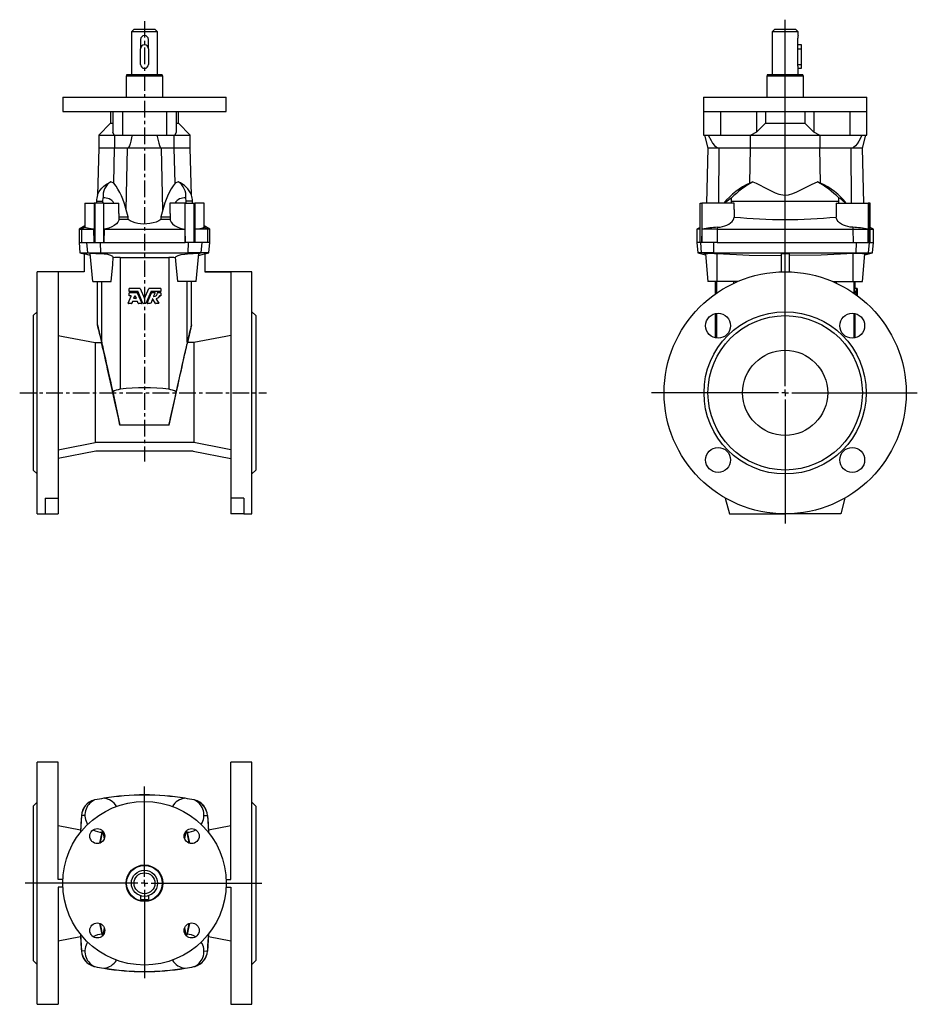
# Model space of a CAD drawing. Extents: x -35 to 650, y -125 to 628.
import ezdxf

# ---------------------------------------------------------------- set-up
doc = ezdxf.new("R2010")
doc.units = 0
doc.linetypes.add('CENTERX2', pattern=[20.32, 12.7, -2.54, 2.54, -2.54])
doc.layers.get('0').update_dxf_attribs({"linetype": 'CONTINUOUS'})
doc.layers.add('FORMAT', color=7, linetype='CONTINUOUS')

# ---------------------------------------------------------------- blocks, each defined once
blk = doc.blocks.new('SW_CENTERMARKSYMBOL_0')
at = {"layer": 'FORMAT', "color": 0}
for p, q in [((0, 5), (0, 285.15)), ((-5, 0), (-102.08, 0)), ((0, 0), (-2.5, 0)), ((0, 0), (0, 2.5)), ((0, 0), (0, -2.5)), ((0, 0), (2.5, 0)), ((5, 0), (101, 0)), ((0, -5), (0, -99.86))]:
    blk.add_line(p, q, dxfattribs=at)
blk = doc.blocks.new('SW_CENTERMARKSYMBOL_1')
at = {"layer": 'FORMAT', "color": 0}
for p, q in [((0, 5), (0, 74)), ((-5, 0), (-91.18, 0)), ((0, 0), (-2.5, 0)), ((0, 0), (0, 2.5)), ((0, 0), (0, -2.5)), ((0, 0), (2.5, 0)), ((5, 0), (89.78, 0)), ((0, -5), (0, -72.49))]:
    blk.add_line(p, q, dxfattribs=at)

msp = doc.modelspace()

# ---------------------------------------------------------------- linework, layer by layer
at = {"color": 7, "linetype": 'CONTINUOUS'}
for p, q in [((51.87, 620.66), (49.87, 618.66)), ((49.87, 618.66), (49.87, 585.66)), ((69.87, 618.66), (49.87, 618.66)), ((51.87, 620.66), (67.87, 620.66)), ((69.87, 618.66), (67.87, 620.66)), ((69.87, 585.66), (69.87, 618.66)), ((541.47, 620.66), (539.47, 618.66)), ((539.47, 618.66), (539.47, 585.66)), ((559.47, 618.66), (539.47, 618.66)), ((541.47, 620.66), (557.47, 620.66)), ((559.47, 618.66), (557.47, 620.66)), ((559.47, 615.63), (559.47, 618.66)), ((56.87, 612.66), (56.87, 605.66)), ((62.87, 605.66), (62.87, 612.66)), ((559, 612.66), (559, 605.66)), ((56.87, 593.66), (56.87, 605.66)), ((62.87, 605.66), (62.87, 593.66)), ((561.97, 608.66), (559, 608.66)), ((559, 605.66), (559, 593.66)), ((561.97, 605.66), (561.97, 608.66)), ((561.97, 593.66), (561.97, 605.66)), ((559.46, 590.66), (561.97, 590.66)), ((559.47, 585.66), (559.47, 590.69)), ((561.97, 590.66), (561.97, 593.66)), ((46.23, 585.66), (45.87, 584.66)), ((45.87, 584.66), (45.87, 568.66)), ((73.87, 584.66), (45.87, 584.66)), ((73.5, 585.66), (46.23, 585.66)), ((73.87, 584.66), (73.5, 585.66)), ((73.87, 568.66), (73.87, 584.66)), ((535.83, 585.66), (535.47, 584.66)), ((535.47, 584.66), (535.47, 568.66)), ((563.47, 584.66), (535.47, 584.66)), ((563.1, 585.66), (535.83, 585.66)), ((563.47, 584.66), (563.1, 585.66)), ((563.47, 568.66), (563.47, 584.66)), ((-2.63, 568.66), (-2.63, 557.66)), ((-2.63, 568.66), (122.37, 568.66)), ((122.37, 557.66), (122.37, 568.66)), ((486.97, 568.66), (486.97, 557.66)), ((486.97, 568.66), (549.47, 568.66)), ((549.47, 568.66), (611.97, 568.66)), ((611.97, 557.66), (611.97, 568.66)), ((-2.63, 557.66), (59.87, 557.66)), ((33.87, 557.66), (33.87, 548.66)), ((35.59, 557.66), (35.59, 541.9)), ((59.87, 557.66), (122.37, 557.66)), ((84.15, 557.66), (84.15, 541.9)), ((85.87, 548.66), (85.87, 557.66)), ((486.97, 557.66), (486.97, 539.66)), ((486.97, 557.66), (611.97, 557.66)), ((527.47, 557.66), (527.47, 541.9)), ((534.47, 557.66), (534.47, 548.66)), ((564.47, 557.66), (564.47, 548.66)), ((571.47, 557.66), (571.47, 541.9)), ((611.97, 539.66), (611.97, 557.66)), ((33.87, 548.66), (24.87, 539.66)), ((33.87, 548.66), (35.59, 548.66)), ((36.73, 539.66), (35.59, 541.9)), ((84.15, 541.9), (83.01, 539.66)), ((84.15, 548.66), (85.87, 548.66)), ((94.87, 539.66), (85.87, 548.66)), ((527.47, 541.9), (523.21, 539.66)), ((534.47, 548.66), (527.47, 541.9)), ((534.47, 548.66), (564.47, 548.66)), ((571.47, 541.9), (564.47, 548.66)), ((575.73, 539.66), (571.47, 541.9)), ((24.87, 539.66), (24.87, 529.66)), ((24.87, 539.66), (36.73, 539.66)), ((36.73, 539.66), (42.96, 539.66)), ((37.08, 539.66), (37.08, 529.66)), ((42.96, 539.66), (76.77, 539.66)), ((76.77, 539.66), (83.01, 539.66)), ((82.66, 529.66), (82.66, 539.66)), ((83.01, 539.66), (94.87, 539.66)), ((94.87, 529.66), (94.87, 539.66)), ((486.97, 539.66), (499.94, 539.66)), ((487.79, 539.66), (490.47, 529.66)), ((499.94, 539.66), (523.21, 539.66)), ((522.9, 529.66), (522.9, 539.66)), ((523.21, 539.66), (575.73, 539.66)), ((575.73, 539.66), (598.99, 539.66)), ((576.03, 539.66), (576.03, 529.66)), ((598.99, 539.66), (611.97, 539.66)), ((608.47, 529.66), (611.14, 539.66)), ((24.87, 529.66), (23.93, 493.73)), ((37.08, 529.66), (24.87, 529.66)), ((36.5, 503), (37.08, 529.66)), ((46.93, 529.66), (37.08, 529.66)), ((72.8, 529.66), (46.93, 529.66)), ((82.66, 529.66), (72.8, 529.66)), ((83.24, 503), (82.66, 529.66)), ((94.87, 529.66), (82.66, 529.66)), ((95.81, 493.73), (94.87, 529.66)), ((490.47, 529.66), (489.37, 487.66)), ((499.11, 529.66), (490.47, 529.66)), ((522.9, 529.66), (499.11, 529.66)), ((522.48, 503), (522.9, 529.66)), ((576.03, 529.66), (522.9, 529.66)), ((576.45, 503), (576.03, 529.66)), ((599.82, 529.66), (576.03, 529.66)), ((608.47, 529.66), (599.82, 529.66)), ((609.57, 487.66), (608.47, 529.66)), ((36.5, 503), (34.05, 503.98)), ((85.69, 503.98), (83.24, 503)), ((576.45, 503), (574.08, 503.98)), ((23.19, 489.12), (23.15, 487.66)), ((27.98, 487.66), (28.02, 489.12)), ((28.02, 489.12), (28.26, 491.56)), ((91.72, 489.12), (91.47, 491.56)), ((91.76, 487.66), (91.72, 489.12)), ((96.58, 487.66), (96.55, 489.12)), ((508.45, 489.12), (508.43, 491.56)), ((508.45, 487.66), (508.45, 489.12)), ((590.48, 489.12), (590.5, 491.56)), ((590.48, 487.66), (590.48, 489.12)), ((14.37, 487.66), (14.37, 469.15)), ((14.37, 487.66), (21.4, 487.66)), ((21.4, 487.66), (21.4, 457.66)), ((22.05, 487.66), (21.4, 487.66)), ((28.72, 487.66), (22.05, 487.66)), ((28.72, 487.66), (40.37, 487.66)), ((28.72, 457.66), (28.72, 487.66)), ((40.37, 479.63), (40.37, 487.66)), ((47.44, 477.17), (45.79, 482.43)), ((73.94, 482.43), (72.29, 477.17)), ((79.37, 487.66), (79.37, 479.63)), ((91.01, 487.66), (79.37, 487.66)), ((91.01, 457.66), (91.01, 487.66)), ((91.01, 487.66), (97.68, 487.66)), ((97.68, 487.66), (98.34, 487.66)), ((98.34, 487.66), (98.34, 457.66)), ((105.37, 487.66), (98.34, 487.66)), ((105.37, 469.15), (105.37, 487.66)), ((484.54, 457.66), (484.54, 487.66)), ((484.54, 487.66), (485.77, 487.66)), ((485.77, 487.66), (485.92, 487.66)), ((485.92, 487.66), (485.92, 457.66)), ((510.46, 487.66), (485.92, 487.66)), ((510.46, 482.78), (510.46, 477.03)), ((510.47, 482.78), (510.47, 487.66)), ((588.47, 487.66), (588.47, 482.78)), ((588.47, 487.66), (613.01, 487.66)), ((588.47, 482.78), (588.47, 477.03)), ((613.01, 487.66), (613.01, 457.66)), ((613.16, 487.66), (613.01, 487.66)), ((614.39, 487.66), (613.16, 487.66)), ((614.39, 457.66), (614.39, 487.66)), ((40.29, 477.17), (40.28, 475.09)), ((47.41, 475.09), (40.28, 475.09)), ((40.32, 479.63), (40.29, 477.17)), ((40.29, 477.17), (47.44, 477.17)), ((47.41, 475.09), (47.44, 477.17)), ((72.29, 477.17), (72.32, 475.09)), ((72.29, 477.17), (79.44, 477.17)), ((79.45, 475.09), (72.32, 475.09)), ((79.41, 479.63), (79.44, 477.17)), ((79.44, 477.17), (79.45, 475.09)), ((9.95, 467.66), (9.87, 457.66)), ((14.37, 470.21), (9.95, 467.66)), ((9.95, 467.66), (11.76, 467.66)), ((11.76, 467.66), (21.05, 467.66)), ((21.4, 457.66), (21.05, 467.66)), ((29.03, 467.66), (28.72, 457.66)), ((29.03, 467.66), (90.7, 467.66)), ((90.7, 467.66), (91.01, 457.66)), ((98.34, 457.66), (98.68, 467.66)), ((107.98, 467.66), (98.68, 467.66)), ((109.78, 467.66), (105.37, 470.21)), ((109.78, 467.66), (107.98, 467.66)), ((109.87, 457.66), (109.78, 467.66)), ((482.05, 467.66), (481.97, 457.66)), ((484.54, 469.09), (482.05, 467.66)), ((484.54, 467.66), (482.05, 467.66)), ((485.92, 457.66), (486.1, 467.66)), ((497.61, 467.66), (486.1, 467.66)), ((497.61, 467.66), (601.32, 467.66)), ((601.32, 467.66), (612.83, 467.66)), ((613.01, 457.66), (612.83, 467.66)), ((616.88, 467.66), (614.39, 469.09)), ((614.39, 467.66), (616.88, 467.66)), ((616.97, 457.66), (616.88, 467.66)), ((9.87, 457.66), (10.57, 449.66)), ((9.87, 457.66), (11.67, 457.66)), ((11.67, 457.66), (21.4, 457.66)), ((21.4, 457.66), (22.05, 457.66)), ((22.05, 457.66), (26.28, 457.66)), ((26.28, 457.66), (28.72, 457.66)), ((28.72, 457.66), (91.01, 457.66)), ((93.45, 457.66), (91.01, 457.66)), ((97.68, 457.66), (93.45, 457.66)), ((98.34, 457.66), (97.68, 457.66)), ((108.06, 457.66), (98.34, 457.66)), ((109.87, 457.66), (108.06, 457.66)), ((109.17, 449.66), (109.87, 457.66)), ((481.97, 457.66), (482.67, 449.66)), ((484.54, 457.66), (481.97, 457.66)), ((484.96, 457.66), (484.54, 457.66)), ((485.77, 457.66), (484.96, 457.66)), ((485.92, 457.66), (485.77, 457.66)), ((497.6, 457.66), (485.92, 457.66)), ((497.6, 457.66), (549.47, 457.66)), ((549.47, 457.66), (601.33, 457.66)), ((601.33, 457.66), (613.01, 457.66)), ((613.01, 457.66), (613.16, 457.66)), ((613.16, 457.66), (613.97, 457.66)), ((613.97, 457.66), (614.39, 457.66)), ((614.39, 457.66), (616.97, 457.66)), ((616.27, 449.66), (616.97, 457.66)), ((10.57, 449.66), (13.87, 448.78)), ((10.57, 449.66), (16.57, 449.66)), ((13.87, 448.78), (13.87, 435.11)), ((16.57, 449.66), (26.4, 449.66)), ((18.63, 449.1), (18.42, 449.04)), ((20.29, 427.66), (18.42, 449.04)), ((26.4, 449.66), (93.33, 449.66)), ((41.24, 446.1), (78.49, 446.1)), ((103.16, 449.66), (93.33, 449.66)), ((99.44, 427.66), (101.31, 449.04)), ((101.11, 449.1), (101.31, 449.04)), ((109.17, 449.66), (103.16, 449.66)), ((105.87, 448.78), (109.17, 449.66)), ((105.87, 448.78), (105.87, 435.11)), ((482.67, 449.66), (488.6, 448.07)), ((485.65, 449.66), (482.67, 449.66)), ((495.07, 449.66), (485.65, 449.66)), ((488.54, 448.84), (490.39, 427.66)), ((488.58, 448.84), (488.55, 448.87)), ((495.07, 449.66), (603.86, 449.66)), ((495.53, 449.1), (497.47, 449.04)), ((546.47, 448.78), (546.47, 435.11)), ((552.47, 448.78), (552.47, 435.11)), ((603.4, 449.1), (601.47, 449.04)), ((603.86, 449.66), (613.28, 449.66)), ((608.54, 427.66), (610.39, 448.84)), ((610.33, 448.07), (616.27, 449.66)), ((610.35, 448.84), (610.39, 448.87)), ((613.28, 449.66), (616.27, 449.66)), ((13.87, 435.16), (-22.13, 435.16)), ((-22.13, 342.66), (-22.13, 435.16)), ((13.87, 435.11), (-6.13, 435.11)), ((-6.13, 435.11), (-6.13, 262.26)), ((141.87, 435.16), (105.87, 435.16)), ((105.87, 435.11), (125.87, 435.11)), ((125.87, 435.11), (125.87, 262.26)), ((141.87, 342.66), (141.87, 435.16)), ((20.29, 427.66), (34.42, 427.66)), ((23.89, 394.69), (23.89, 427.66)), ((48.1, 420.15), (48.1, 422.31)), ((56.48, 422.43), (48.22, 422.43)), ((56.48, 422.43), (56.51, 422.43)), ((56.59, 422.35), (59.76, 414.79)), ((56.59, 422.35), (56.62, 422.35)), ((56.62, 422.35), (59.76, 414.79)), ((59.98, 414.79), (63.14, 422.35)), ((59.98, 414.79), (63.11, 422.35)), ((63.14, 422.35), (63.11, 422.35)), ((63.25, 422.43), (63.22, 422.43)), ((72.17, 422.43), (63.25, 422.43)), ((72.29, 422.31), (72.29, 420.15)), ((99.44, 427.66), (85.31, 427.66)), ((95.85, 394.69), (95.85, 427.66)), ((497.47, 427.66), (490.39, 427.66)), ((495.97, 427.66), (495.97, 418.12)), ((512.98, 427.66), (497.47, 427.66)), ((585.95, 427.66), (601.47, 427.66)), ((601.47, 427.66), (608.54, 427.66)), ((602.58, 420.15), (602.58, 422.31)), ((604.08, 422.31), (602.58, 422.31)), ((604.08, 422.43), (602.59, 422.43)), ((603.78, 422.43), (602.93, 422.43)), ((602.97, 422.43), (602.97, 427.66)), ((604.43, 422.43), (604.08, 422.43)), ((604.08, 420.15), (604.08, 422.31)), ((604.44, 422.35), (604.46, 416.96)), ((47.46, 411.07), (49.75, 416.58)), ((48.1, 416.86), (48.1, 419.02)), ((54.87, 420.03), (48.22, 420.03)), ((54.27, 419.14), (48.22, 419.14)), ((49.64, 416.74), (48.22, 416.74)), ((51.7, 414.97), (52.47, 416.83)), ((51.7, 414.97), (51.77, 414.97)), ((51.77, 414.97), (52.54, 416.83)), ((53.36, 414.81), (51.81, 414.81)), ((52.47, 416.83), (52.54, 416.83)), ((52.7, 416.83), (53.47, 414.97)), ((54.27, 419.14), (54.32, 419.14)), ((54.38, 419.07), (57.72, 411.07)), ((54.38, 419.07), (54.43, 419.07)), ((54.43, 419.07), (57.74, 411.07)), ((58.72, 410.98), (54.98, 419.95)), ((59.76, 414.79), (59.76, 414.79)), ((59.98, 414.79), (59.98, 414.79)), ((64.76, 419.95), (61.01, 410.98)), ((62, 411.07), (65.31, 419.07)), ((62.01, 411.07), (65.35, 419.07)), ((65.99, 414.32), (64.6, 410.98)), ((72.17, 420.03), (64.87, 420.03)), ((65.35, 419.07), (65.31, 419.07)), ((65.46, 419.14), (65.42, 419.14)), ((67.82, 419.14), (65.46, 419.14)), ((66.2, 414.34), (66.15, 414.34)), ((68.29, 410.96), (66.15, 414.34)), ((68.37, 410.96), (66.2, 414.34)), ((67.93, 418.98), (66.88, 416.45)), ((68.87, 414.3), (70.92, 411.09)), ((69.75, 419.02), (69.66, 419.02)), ((69.87, 419.14), (69.78, 419.14)), ((72.17, 419.14), (69.87, 419.14)), ((72.17, 416.74), (71.47, 416.74)), ((72.29, 419.02), (72.29, 416.86)), ((604.08, 420.15), (602.58, 420.15)), ((602.58, 418.39), (602.58, 419.02)), ((604.08, 419.02), (602.58, 419.02)), ((604.08, 420.03), (602.59, 420.03)), ((604.08, 419.14), (602.59, 419.14)), ((602.9, 419.14), (602.9, 419.95)), ((603.79, 419.95), (602.9, 419.95)), ((604.39, 420.03), (604.08, 420.03)), ((604.08, 417.32), (604.08, 419.02)), ((604.38, 419.07), (604.4, 417)), ((604.42, 416.98), (604.4, 419.95)), ((49.92, 410.91), (47.57, 410.91)), ((49.92, 410.91), (50.01, 410.91)), ((50.67, 412.51), (50.03, 410.98)), ((50.03, 410.98), (50.12, 410.98)), ((50.75, 412.51), (50.12, 410.98)), ((50.67, 412.51), (50.75, 412.51)), ((54.39, 412.59), (50.78, 412.59)), ((55.14, 410.98), (54.5, 412.51)), ((57.61, 410.91), (55.25, 410.91)), ((57.61, 410.91), (57.63, 410.91)), ((57.72, 411.07), (57.74, 411.07)), ((60.9, 410.91), (58.84, 410.91)), ((62.01, 411.07), (62, 411.07)), ((62.13, 410.91), (62.11, 410.91)), ((64.48, 410.91), (62.13, 410.91)), ((68.37, 410.96), (68.29, 410.96)), ((68.47, 410.91), (68.39, 410.91)), ((70.82, 410.91), (68.47, 410.91)), ((-22.13, 404.66), (-25.13, 401.66)), ((-25.13, 401.66), (-25.13, 283.66)), ((144.87, 401.66), (141.87, 404.66)), ((144.87, 401.66), (144.87, 283.66)), ((495.97, 403.16), (495.97, 384.69)), ((602.97, 384.69), (602.97, 403.16)), ((23.89, 394.69), (26.91, 381.04)), ((95.85, 394.69), (92.82, 381.04)), ((22.16, 381.04), (22.16, 304.8)), ((22.16, 381.04), (26.91, 381.04)), ((97.57, 381.04), (92.82, 381.04)), ((97.57, 381.04), (97.57, 304.8)), ((-22.13, 250.16), (-22.13, 342.66)), ((35.69, 343.39), (41.14, 317.91)), ((84.05, 343.39), (78.59, 317.91)), ((141.87, 250.16), (141.87, 342.66)), ((97.57, 304.8), (22.16, 304.8)), ((22.74, 298.16), (-6.13, 292.55)), ((96.99, 298.16), (22.74, 298.16)), ((96.99, 298.16), (125.87, 292.55)), ((-25.13, 283.66), (-22.13, 280.66)), ((141.87, 280.66), (144.87, 283.66)), ((-16.13, 262.26), (-6.13, 262.26)), ((-16.13, 262.26), (-16.13, 250.16)), ((-6.13, 262.26), (-6.13, 250.16)), ((135.87, 262.26), (125.87, 262.26)), ((125.87, 262.26), (125.87, 250.16)), ((135.87, 262.26), (135.87, 250.16)), ((503.72, 262.26), (506.97, 250.16)), ((595.21, 262.26), (591.97, 250.16)), ((-22.13, 250.16), (-16.13, 250.16)), ((-16.13, 250.16), (-6.13, 250.16)), ((135.87, 250.16), (125.87, 250.16)), ((135.87, 250.16), (141.87, 250.16)), ((506.97, 250.16), (549.47, 250.16)), ((591.97, 250.16), (549.47, 250.16)), ((-6.13, 60.4), (-22.13, 60.4)), ((-22.13, -124.6), (-22.13, 60.4)), ((-6.13, -29.1), (-6.13, 60.4)), ((141.87, 60.4), (125.87, 60.4)), ((125.87, -29.1), (125.87, 60.4)), ((141.87, -124.6), (141.87, 60.4)), ((-22.13, 29.9), (-25.13, 26.9)), ((-25.13, 26.9), (-25.13, -91.1)), ((144.87, 26.9), (141.87, 29.9)), ((144.87, 26.9), (144.87, -91.1)), ((11.76, 19.76), (10.97, 6.83)), ((107.98, 19.76), (108.76, 6.83)), ((10.98, 8.58), (-6.13, 11.9)), ((125.87, 11.9), (108.76, 8.58)), ((27.22, 6.9), (25.56, -1.43)), ((92.51, 6.9), (94.18, -1.45)), ((-2.56, -29.1), (-6.13, -29.1)), ((122.29, -29.1), (125.87, -29.1)), ((-6.13, -35.1), (-6.13, -124.6)), ((-2.56, -35.1), (-6.13, -35.1)), ((122.29, -35.1), (125.87, -35.1)), ((125.87, -35.1), (125.87, -124.6)), ((56.87, -41.64), (56.87, -44.6)), ((56.87, -44.6), (62.87, -44.6)), ((62.87, -41.64), (62.87, -44.6)), ((25.56, -62.74), (27.22, -71.1)), ((94.17, -62.77), (92.51, -71.1)), ((-6.13, -76.1), (10.98, -72.77)), ((10.97, -71.03), (11.76, -83.96)), ((108.76, -71.03), (107.98, -83.96)), ((108.76, -72.77), (125.87, -76.1)), ((-25.13, -91.1), (-22.13, -94.1)), ((141.87, -94.1), (144.87, -91.1)), ((-22.13, -124.6), (-6.13, -124.6)), ((125.87, -124.6), (141.87, -124.6))]:
    msp.add_line(p, q, dxfattribs=at)
at = {"color": 8, "linetype": 'CONTINUOUS'}
for p, q in [((559, 605.66), (561.97, 605.66)), ((559, 593.66), (561.97, 593.66)), ((42.96, 557.66), (42.96, 539.66)), ((76.77, 557.66), (76.77, 539.66)), ((499.94, 557.66), (499.94, 539.66)), ((598.99, 557.66), (598.99, 539.66)), ((45.79, 482.43), (46.93, 529.66)), ((73.94, 482.43), (72.8, 529.66)), ((498.69, 487.66), (499.11, 529.66)), ((600.24, 487.66), (599.82, 529.66)), ((23.19, 489.12), (28.02, 489.12)), ((96.55, 489.12), (91.72, 489.12)), ((508.45, 489.12), (590.48, 489.12)), ((22.05, 487.66), (22.05, 457.66)), ((97.68, 487.66), (97.68, 457.66)), ((485.77, 487.66), (485.77, 457.66)), ((613.16, 487.66), (613.16, 457.66)), ((11.76, 467.66), (11.67, 457.66)), ((14.37, 469.17), (11.76, 467.66)), ((105.37, 469.17), (107.98, 467.66)), ((107.98, 467.66), (108.06, 457.66)), ((497.61, 467.66), (497.6, 457.66)), ((497.79, 469.17), (497.61, 467.66)), ((601.14, 469.17), (601.32, 467.66)), ((601.32, 467.66), (601.33, 457.66)), ((16.57, 449.66), (15.89, 457.66)), ((26.4, 449.66), (26.28, 457.66)), ((93.33, 449.66), (93.45, 457.66)), ((103.16, 449.66), (103.84, 457.66)), ((485.65, 449.66), (484.96, 457.66)), ((495.07, 449.66), (494.92, 457.66)), ((603.86, 449.66), (604.01, 457.66)), ((613.28, 449.66), (613.97, 457.66)), ((18.63, 449.1), (16.57, 449.66)), ((26.92, 448.87), (26.4, 449.66)), ((41.24, 446.1), (41.24, 345.35)), ((78.49, 446.1), (78.49, 345.35)), ((92.81, 448.87), (93.33, 449.66)), ((101.11, 449.1), (103.16, 449.66)), ((488.55, 448.87), (485.65, 449.66)), ((495.53, 449.1), (495.07, 449.66)), ((497.47, 427.66), (497.47, 449.04)), ((601.47, 427.66), (601.47, 449.04)), ((603.4, 449.1), (603.86, 449.66)), ((610.39, 448.87), (613.28, 449.66)), ((27.16, 381.4), (27.16, 427.66)), ((92.58, 381.4), (92.58, 427.66)), ((496.95, 427.66), (496.95, 418.81)), ((510.2, 426.41), (510.2, 427.66)), ((588.73, 426.41), (588.73, 427.66)), ((601.98, 427.66), (601.98, 418.81)), ((496.95, 403.34), (496.95, 384.51)), ((601.98, 403.34), (601.98, 384.51)), ((78.59, 317.91), (41.14, 317.91)), ((11.76, 19.76), (11.67, 19.76)), ((14.37, 19.58), (11.76, 19.76)), ((105.36, 19.58), (107.98, 19.76)), ((107.98, 19.76), (108.06, 19.76)), ((11.76, -83.96), (11.67, -83.96)), ((14.37, -83.77), (11.76, -83.96)), ((105.36, -83.77), (107.98, -83.96)), ((107.98, -83.96), (108.06, -83.96))]:
    msp.add_line(p, q, dxfattribs=at)
at = {"color": 7, "linetype": 'CONTINUOUS'}
for points in [[(559.46, 615.63), (559.46, 615.65), (559.39, 615.4), (559.26, 614.87), (559.11, 614.07), (559.02, 613.1), (559, 612.66)], [(50.4, 539.66), (50.25, 538.87), (49.4, 534.94), (48.89, 533.04), (48.3, 531.33), (47.73, 530.24), (47.19, 529.72), (46.93, 529.66)], [(69.33, 539.66), (70.21, 535.45), (70.72, 533.46), (71.31, 531.63), (71.89, 530.4), (72.46, 529.77), (72.8, 529.66)], [(490.73, 539.66), (492.85, 535.45), (494.08, 533.46), (495.52, 531.63), (496.92, 530.4), (498.27, 529.77), (499.11, 529.66)], [(608.2, 539.66), (607.83, 538.87), (605.78, 534.94), (604.56, 533.04), (603.12, 531.33), (601.75, 530.24), (600.45, 529.72), (599.82, 529.66)], [(23.93, 493.73), (23.93, 493.71), (24.02, 493.96), (24.43, 494.89), (25.11, 496.19), (26.09, 497.67), (27.35, 499.18), (28.91, 500.7), (30.77, 502.13), (34.05, 503.98)], [(83.24, 503), (81.68, 500.91), (80.19, 498.55), (78.74, 495.85), (77.38, 492.87), (75.55, 487.96), (73.94, 482.43)], [(524.85, 503.98), (527.34, 502.82), (529.97, 501.51), (533.76, 499.55), (537.76, 497.51), (541.97, 495.57), (544.72, 494.53), (547.6, 493.85), (549.82, 493.72), (552.03, 493.96), (555.28, 494.9), (558.37, 496.19), (562.52, 498.19), (566.47, 500.22), (570.19, 502.13), (574.08, 503.98)], [(503.52, 487.66), (503.88, 488.05), (505.03, 489.23), (506.12, 490.23), (507.5, 491.29), (508.33, 491.62), (508.43, 491.56)], [(595.41, 487.66), (595.05, 488.05), (593.9, 489.23), (592.81, 490.23), (591.43, 491.29), (590.61, 491.62), (590.5, 491.56)], [(40.28, 475.09), (40.18, 474.65), (39.51, 473.21), (38.37, 471.83), (36.8, 470.56), (34.82, 469.44), (32.72, 468.58), (30.38, 467.92), (29.03, 467.66)], [(72.32, 475.09), (70.72, 474.06), (68.79, 473.17), (66.55, 472.46), (64.07, 471.95), (61.67, 471.7), (59.2, 471.65), (56.92, 471.79), (54.73, 472.11), (52.66, 472.6), (50.78, 473.23), (48.94, 474.1), (47.41, 475.09)], [(79.45, 475.09), (79.56, 474.65), (80.23, 473.21), (81.36, 471.83), (82.93, 470.56), (84.91, 469.44), (87.02, 468.58), (89.36, 467.92), (90.7, 467.66)], [(497.79, 469.17), (499.7, 469.36), (501.55, 469.69), (503.35, 470.19), (504.99, 470.82), (506.52, 471.61), (507.82, 472.49), (508.98, 473.58), (509.81, 474.74), (510.29, 475.88), (510.46, 477.03)], [(601.14, 469.17), (599.23, 469.36), (597.38, 469.69), (595.58, 470.19), (593.94, 470.82), (592.41, 471.61), (591.12, 472.49), (589.95, 473.58), (589.12, 474.74), (588.64, 475.88), (588.47, 477.03)], [(21.05, 467.66), (19.25, 467.94), (17.62, 468.23), (16.32, 468.49), (15.31, 468.74), (14.67, 468.95), (14.38, 469.12), (14.37, 469.15)], [(98.68, 467.66), (100.49, 467.94), (102.11, 468.23), (103.41, 468.49), (104.43, 468.74), (105.07, 468.95), (105.35, 469.12), (105.36, 469.15)], [(18.55, 447.53), (13.87, 448.78), (13.87, 448.78)], [(36.05, 446.28), (35.6, 446.94), (34.14, 447.7), (31.86, 448.32), (29.08, 448.73), (26.92, 448.87)], [(34.42, 427.66), (35.56, 440.63), (36.05, 446.28)], [(83.68, 446.28), (84.13, 446.94), (85.59, 447.7), (87.87, 448.32), (90.66, 448.73), (92.81, 448.87)], [(85.31, 427.66), (84.18, 440.63), (83.68, 446.28)], [(101.18, 447.53), (105.86, 448.78), (105.87, 448.78)], [(497.47, 449.04), (521.95, 447.95), (546.47, 447.53)], [(552.47, 448.78), (550.96, 448.78), (546.47, 448.78)], [(601.47, 449.04), (576.98, 447.95), (552.47, 447.53)], [(71.36, 416.68), (70.34, 415.36), (68.92, 414.48)], [(-6.13, 386.56), (-2.2, 385.79), (22.16, 381.04)], [(125.87, 386.56), (121.93, 385.79), (97.57, 381.04)], [(41.14, 317.91), (40.54, 320.7), (39.9, 323.68), (39.22, 326.81), (38.51, 330.08), (37.77, 333.45), (37.01, 336.89), (36.24, 340.39), (35.46, 343.9), (34.68, 347.4), (33.91, 350.87), (33.15, 354.26), (32.41, 357.56), (31.69, 360.73), (31, 363.76), (30.35, 366.6), (29.75, 369.25), (29.19, 371.68), (28.68, 373.87), (28.22, 375.79), (27.83, 377.44), (27.5, 378.8), (27.23, 379.86), (27.04, 380.61), (26.91, 381.04)], [(27.16, 381.4), (27.37, 380.48), (27.65, 379.25), (28, 377.72), (28.42, 375.88), (28.9, 373.75), (29.44, 371.34), (30.04, 368.66), (30.7, 365.71), (31.42, 362.52), (32.18, 359.09), (33, 355.45), (33.85, 351.61), (34.75, 347.58), (35.69, 343.39)], [(78.59, 317.91), (79.19, 320.7), (79.83, 323.68), (80.51, 326.81), (81.23, 330.08), (81.96, 333.45), (82.72, 336.89), (83.49, 340.39), (84.27, 343.9), (85.05, 347.4), (85.82, 350.87), (86.58, 354.26), (87.33, 357.56), (88.04, 360.73), (88.73, 363.76), (89.38, 366.6), (89.99, 369.25), (90.55, 371.68), (91.06, 373.87), (91.51, 375.79), (91.9, 377.44), (92.23, 378.8), (92.5, 379.86), (92.7, 380.61), (92.82, 381.04)], [(92.58, 381.4), (92.37, 380.48), (92.08, 379.25), (91.73, 377.72), (91.32, 375.88), (90.84, 373.75), (90.29, 371.34), (89.69, 368.66), (89.03, 365.71), (88.32, 362.52), (87.55, 359.09), (86.74, 355.45), (85.88, 351.61), (84.98, 347.58), (84.05, 343.39)], [(-6.13, 299.22), (-2.29, 299.98), (22.16, 304.8)], [(125.87, 299.22), (122.02, 299.98), (97.57, 304.8)], [(11.67, 19.76), (11.25, 13.29), (10.88, 6.81), (10.88, 6.71)], [(108.06, 19.76), (108.49, 13.29), (108.85, 6.81), (108.86, 6.71)]]:
    msp.add_lwpolyline(points, dxfattribs=at)
at = {"color": 8, "linetype": 'CONTINUOUS'}
for points in [[(27.82, 8.08), (26.42, 1.56), (25.88, -1.4)], [(91.92, 8.08), (93.31, 1.56), (93.86, -1.4)], [(25.88, -62.8), (26.42, -65.76), (27.82, -72.28)], [(93.86, -62.8), (93.31, -65.76), (91.92, -72.28)]]:
    msp.add_lwpolyline(points, dxfattribs=at)
at = {"color": 7, "linetype": 'CONTINUOUS'}
for centre, radius in [((549.47, 342.66), 92.5), ((549.47, 342.66), 62), ((498.2, 393.93), 9.5), ((549.47, 342.66), 59), ((600.73, 393.93), 9.5), ((549.47, 342.66), 32.5), ((498.2, 291.4), 9.5), ((600.73, 291.4), 9.5), ((59.87, -32.1), 62.5), ((23.8, 3.96), 5.75), ((95.93, 3.96), 5.75), ((59.87, -32.1), 14), ((59.87, -32.1), 13.64), ((59.87, -32.1), 10), ((59.87, -32.1), 8), ((23.8, -68.16), 5.75), ((95.93, -68.16), 5.75)]:
    msp.add_circle(centre, radius, dxfattribs=at)
for centre, radius, start, end in [((59.87, 612.66), 3, 0.00014, 179.99986), ((59.87, 605.66), 3, 0, 180), ((59.87, 593.66), 3, 180, 0), ((569.57, 593.75), 10.57, 180.47873, 196.79438), ((41.51, 492.95), 13.32, 124.08441, 185.97615), ((-6.92, 471), 53.93, 12.23044, 36.39325), ((78.22, 492.95), 13.32, 354.02385, 55.91559), ((78.53, 486.81), 18.61, 21.8373, 67.36558), ((546.76, 451.15), 57.25, 115.08493, 140.3757), ((560.38, 439.94), 73.24, 119.01567, 135.17774), ((538.56, 439.94), 73.24, 44.82226, 60.98433), ((552.65, 451.91), 56.36, 39.36973, 65.0256), ((40.68, 488.66), 17.5, 163.16696, 178.5), ((29.44, 483.32), 8.33, 31.39975, 98.15599), ((90.29, 483.32), 8.33, 81.84401, 148.60025), ((79.05, 488.66), 17.5, 1.5, 16.83762), ((549.47, 867.43), 392.35, 264.29519, 275.70481), ((500.94, 398.87), 70.37, 92.56757, 102.17547), ((597.99, 398.87), 70.37, 77.82453, 87.43243), ((13.68, 113.6), 335.53, 87.73746, 89.15455), ((41.07, 389.21), 56.89, 89.83209, 95.09893), ((78.66, 389.21), 56.89, 84.90107, 90.16791), ((106.06, 113.6), 335.53, 90.84545, 92.26254), ((493.93, 390.35), 58.77, 88.43783, 95.25385), ((605, 390.35), 58.77, 84.74615, 91.56217), ((48.22, 422.31), 0.12, 89.75436, 179.88349), ((56.48, 422.31), 0.121, 22.86273, 90.07961), ((56.51, 422.31), 0.121, 22.75488, 89.73887), ((63.22, 422.31), 0.121, 90.25828, 157.24797), ((63.25, 422.31), 0.121, 89.92205, 157.13196), ((72.17, 422.31), 0.12, 0.10859, 90.23854), ((603, 422.34), 0.422, 168.03865, 184.41278), ((604.53, 422.34), 0.458, 168.65678, 183.73444), ((603.63, 422.37), 0.805, 358.98489, 4.25882), ((48.22, 420.15), 0.12, 180.11635, 270.2458), ((48.22, 419.02), 0.12, 89.75436, 179.88349), ((48.22, 416.86), 0.12, 180.11635, 270.2458), ((49.64, 416.62), 0.12, 337.59544, 90.26677), ((51.81, 414.93), 0.121, 157.85684, 270.03681), ((52.59, 416.78), 0.121, 22.93483, 157.06517), ((53.36, 414.93), 0.121, 269.94635, 22.13965), ((54.27, 419.02), 0.121, 22.85082, 90.07503), ((54.32, 419.02), 0.121, 22.74303, 89.73427), ((54.87, 419.91), 0.121, 22.85567, 90.0737), ((59.87, 414.83), 0.121, 202.90213, 337.10169), ((59.87, 414.83), 0.12, 202.73532, 337.26468), ((64.87, 419.91), 0.121, 89.93019, 157.144), ((65.42, 419.02), 0.121, 90.26291, 157.25979), ((65.46, 419.02), 0.121, 89.92664, 157.14374), ((66.1, 414.27), 0.121, 32.8162, 157.1087), ((66.99, 416.4), 0.12, 157.42521, 268.19361), ((67.1, 418.93), 2.65, 267.5013, 1.9374), ((67.82, 419.02), 0.12, 337.60192, 90.29543), ((68.97, 414.37), 0.119, 111.71334, 212.80427), ((69.78, 419.02), 0.12, 89.84244, 182.38905), ((69.87, 419.02), 0.12, 89.53593, 182.20946), ((71.47, 416.62), 0.121, 90.00443, 151.84884), ((72.17, 420.15), 0.12, 269.75989, 359.89299), ((72.17, 419.02), 0.12, 0.10859, 90.23854), ((72.17, 416.86), 0.12, 269.75989, 359.89299), ((603.08, 420.12), 0.502, 176.90052, 190.64805), ((603, 419.06), 0.422, 168.03865, 184.41278), ((602.35, 419.97), 0.553, 358.5491, 6.23094), ((604.53, 420.12), 0.458, 176.25674, 191.35205), ((604.53, 419.05), 0.458, 168.65678, 183.73444), ((603.89, 419.08), 0.49, 358.35389, 7.04205), ((603.86, 419.97), 0.543, 358.49429, 6.32074), ((47.57, 411.03), 0.12, 157.58695, 270.23318), ((49.92, 411.03), 0.121, 269.94031, 337.19548), ((50.01, 411.03), 0.121, 270.2825, 337.30208), ((50.78, 412.47), 0.121, 89.93823, 157.18567), ((54.39, 412.47), 0.121, 22.84938, 90.07203), ((55.25, 411.03), 0.121, 202.84875, 270.07926), ((57.61, 411.03), 0.12, 269.66563, 22.38929), ((57.63, 411.03), 0.12, 270.28833, 22.21654), ((58.84, 411.03), 0.121, 202.86153, 270.08374), ((60.9, 411.03), 0.121, 269.91957, 337.1262), ((62.11, 411.03), 0.12, 157.78341, 269.71171), ((62.13, 411.03), 0.12, 157.61015, 270.33493), ((64.48, 411.03), 0.121, 269.9241, 337.13881), ((68.4, 411.03), 0.121, 212.69919, 269.74669), ((68.47, 411.03), 0.121, 212.88552, 269.96971), ((70.82, 411.03), 0.12, 269.67994, 32.50234), ((-206.22, 331.02), 238.75, 12.18296, 15.46738), ((325.95, 331.02), 238.75, 164.53262, 167.81704), ((59.87, 198.62), 147.91, 82.76498, 97.23502), ((43.07, 331.31), 14.16, 97.44099, 121.44968), ((76.66, 331.31), 14.16, 58.55032, 82.55901), ((24.64, 18.86), 13, 104.44384, 176.01556), ((24.64, 18.86), 12.91, 106.12703, 176.01556), ((27.37, 19.9), 13, 117.33749, 212.83196), ((24.64, 18.86), 13, 101.47994, 104.44384), ((59.87, -154.6), 190, 99.43543, 101.47994), ((59.87, -154.6), 190, 80.56457, 99.43543), ((27.37, 19.9), 13, 31.17881, 84.02969), ((59.87, -154.6), 189.91, 80.65604, 99.34396), ((92.37, 19.9), 13, 95.97031, 148.82119), ((59.87, -154.6), 190, 78.52006, 80.56457), ((95.09, 18.86), 13, 75.55616, 78.52006), ((92.37, 19.9), 13, 327.16804, 62.66251), ((95.09, 18.86), 13, 3.98444, 75.55616), ((95.09, 18.86), 12.91, 3.98444, 73.87297), ((27.37, 19.9), 13, 238.88899, 270.61874), ((199.87, -32.1), 176.72, 166.84736, 167.25008), ((76.69, 6.84), 14.77, 340.44415, 2.7623), ((-80.13, -32.1), 176.72, 12.74992, 13.15264), ((92.37, 19.9), 13, 269.38126, 301.11101), ((42.73, 6.75), 14.44, 177.60573, 199.81633), ((43.05, -71.03), 14.77, 160.44415, 182.7623), ((77, -70.95), 14.44, 357.60573, 19.81633), ((756.24, -32.1), 746.38, 182.98059, 183.98444), ((27.37, -84.1), 13, 89.38126, 121.11101), ((199.87, -32.1), 176.72, 192.74992, 193.15264), ((-80.13, -32.1), 176.72, 346.84736, 347.25008), ((92.37, -84.1), 13, 58.88899, 90.61874), ((-636.51, -32.1), 746.38, 356.01556, 357.01941), ((27.37, -84.1), 13, 147.16804, 242.66251), ((92.37, -84.1), 13, 297.33749, 32.83196), ((24.64, -83.06), 13, 183.98444, 255.55616), ((24.64, -83.06), 12.91, 183.98444, 253.87297), ((95.09, -83.06), 13, 284.44384, 356.01556), ((95.09, -83.06), 12.91, 286.12703, 356.01556), ((24.64, -83.06), 13, 255.55616, 258.52006), ((59.87, 90.4), 190, 258.52006, 260.56457), ((27.37, -84.1), 13, 275.97031, 328.82119), ((59.87, 90.4), 190, 260.56457, 279.43543), ((59.87, 90.4), 189.91, 260.65604, 279.34396), ((92.37, -84.1), 13, 211.17881, 264.02969), ((59.87, 90.4), 190, 279.43543, 281.47994), ((95.09, -83.06), 13, 281.47994, 284.44384)]:
    msp.add_arc(centre, radius, start, end, dxfattribs=at)
at = {"layer": 'FORMAT', "linetype": 'CENTERX2'}
for p, q in [((59.87, 626.79), (59.87, 290.25)), ((-35.5, 342.64), (153.13, 342.64))]:
    msp.add_line(p, q, dxfattribs=at)

# ---------------------------------------------------------------- block references
at = {"layer": 'FORMAT'}
for name, p in [('SW_CENTERMARKSYMBOL_0', (549.47, 342.66)), ('SW_CENTERMARKSYMBOL_1', (59.87, -32.1))]:
    msp.add_blockref(name, p, dxfattribs=at)

doc.saveas('drawing.dxf')
